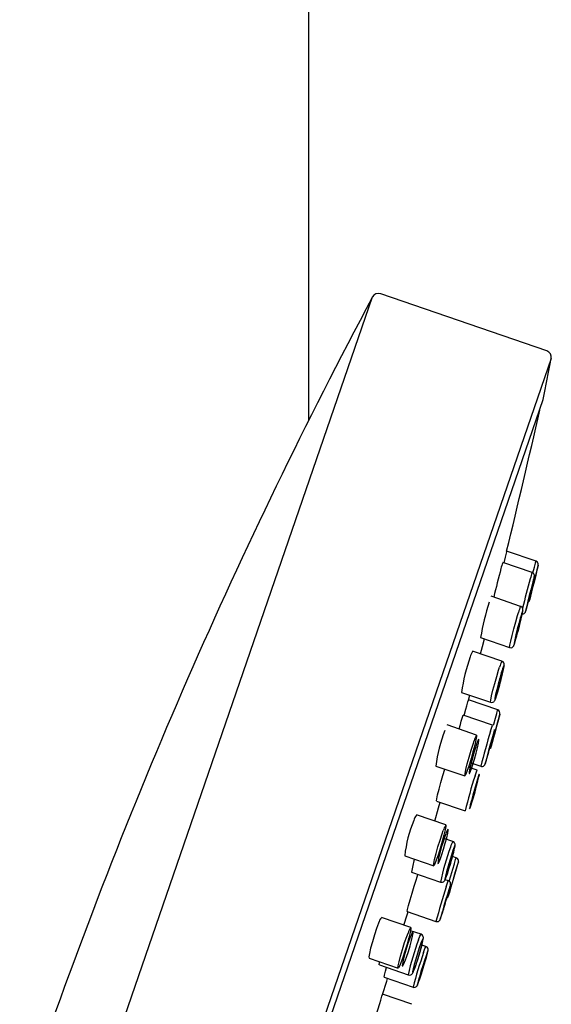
# Model space of a CAD drawing. Header units: millimetres. Extents: x 4447.49 to 4447.86, y 3573.36 to 3574.97.
# Tile 5 of 6: x 4447.5437 to 4447.575, y 3574.3375 to 3574.3954. Entities that reach past the tile are written whole.
import ezdxf

# ---------------------------------------------------------------- set-up
doc = ezdxf.new("R2010")
doc.units = ezdxf.units.MM
doc.layers.add('SANINDUSA', color=3, linetype='Continuous')

msp = doc.modelspace()

# ---------------------------------------------------------------- linework, layer by layer
at = {"layer": 'SANINDUSA'}
for p, q in [((4447.560701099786, 3574.759714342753), (4447.560701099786, 3574.37180661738)), ((4447.574690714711, 3574.375900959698), (4447.564939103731, 3574.379258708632)), ((4447.548287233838, 3574.33211137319), (4447.564455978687, 3574.379068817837)), ((4447.574953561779, 3574.37544864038), (4447.545502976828, 3574.289917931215)), ((4447.543738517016, 3574.28372880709), (4447.574490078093, 3574.373037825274)), ((4447.57406488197, 3574.363541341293), (4447.572338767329, 3574.364135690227)), ((4447.57224849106, 3574.363777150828), (4447.572166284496, 3574.363446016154)), ((4447.573835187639, 3574.362871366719), (4447.572110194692, 3574.363465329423)), ((4447.574189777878, 3574.363292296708), (4447.574191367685, 3574.363298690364)), ((4447.573157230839, 3574.360886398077), (4447.571433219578, 3574.361480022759)), ((4447.570811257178, 3574.359050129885), (4447.572503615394, 3574.35846740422)), ((4447.572503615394, 3574.35846740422), (4447.572503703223, 3574.358467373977)), ((4447.572056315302, 3574.357662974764), (4447.570333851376, 3574.358256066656)), ((4447.569692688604, 3574.355832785), (4447.571386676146, 3574.355249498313)), ((4447.570089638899, 3574.35537496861), (4447.570168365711, 3574.355668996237)), ((4447.571813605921, 3574.35479793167), (4447.570094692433, 3574.355389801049)), ((4447.571386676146, 3574.355249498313), (4447.571386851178, 3574.355249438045)), ((4447.571506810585, 3574.353899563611), (4447.569788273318, 3574.354491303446)), ((4447.571939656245, 3574.354552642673), (4447.571937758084, 3574.354545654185)), ((4447.570574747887, 3574.353324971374), (4447.568854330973, 3574.353917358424)), ((4447.571392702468, 3574.352539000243), (4447.571391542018, 3574.352534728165)), ((4447.568187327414, 3574.351502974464), (4447.569883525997, 3574.350918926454)), ((4447.570607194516, 3574.351265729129), (4447.570091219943, 3574.351443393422)), ((4447.570175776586, 3574.351713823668), (4447.570819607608, 3574.351492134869)), ((4447.568210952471, 3574.34944676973), (4447.569906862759, 3574.348862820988)), ((4447.56876946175, 3574.348039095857), (4447.567051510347, 3574.348630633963)), ((4447.568769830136, 3574.348038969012), (4447.56876946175, 3574.348039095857)), ((4447.569175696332, 3574.347076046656), (4447.568612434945, 3574.347269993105)), ((4447.569176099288, 3574.347075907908), (4447.569175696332, 3574.347076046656)), ((4447.566353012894, 3574.346227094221), (4447.568051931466, 3574.345642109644)), ((4447.569378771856, 3574.346117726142), (4447.569162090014, 3574.346192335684)), ((4447.569501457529, 3574.345860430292), (4447.569503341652, 3574.34586682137)), ((4447.566757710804, 3574.345264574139), (4447.568454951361, 3574.344680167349)), ((4447.567082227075, 3574.345001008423), (4447.567126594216, 3574.345137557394)), ((4447.568914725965, 3574.344759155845), (4447.568726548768, 3574.34482395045)), ((4447.568651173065, 3574.343149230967), (4447.56873818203, 3574.343437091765)), ((4447.566485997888, 3574.342951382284), (4447.568182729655, 3574.342367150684)), ((4447.566709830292, 3574.342008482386), (4447.564994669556, 3574.342599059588)), ((4447.568182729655, 3574.342367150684), (4447.568182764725, 3574.342367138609)), ((4447.567311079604, 3574.341615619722), (4447.566696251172, 3574.341827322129)), ((4447.566710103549, 3574.342008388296), (4447.566709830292, 3574.342008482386)), ((4447.567311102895, 3574.341615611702), (4447.567311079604, 3574.341615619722)), ((4447.567593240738, 3574.340890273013), (4447.56736356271, 3574.340969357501)), ((4447.567593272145, 3574.3408902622), (4447.567593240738, 3574.340890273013)), ((4447.56426022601, 3574.340207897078), (4447.565962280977, 3574.339621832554)), ((4447.564862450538, 3574.339814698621), (4447.566562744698, 3574.339229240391)), ((4447.565143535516, 3574.339089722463), (4447.56684203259, 3574.33850488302)), ((4447.566760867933, 3574.337500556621), (4447.565053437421, 3574.338088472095)), ((4447.56684203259, 3574.33850488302), (4447.566842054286, 3574.338504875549))]:
    msp.add_line(p, q, dxfattribs=at)
for points in [[(4447.572334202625, 3574.364122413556), (4447.572328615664, 3574.364099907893), (4447.572288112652, 3574.36393675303), (4447.57224849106, 3574.363777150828)], [(4447.574009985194, 3574.363337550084), (4447.574032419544, 3574.363422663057), (4447.574061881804, 3574.363534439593), (4447.574059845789, 3574.363526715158)], [(4447.574150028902, 3574.363132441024), (4447.574118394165, 3574.363005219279), (4447.574048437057, 3574.36272388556), (4447.573966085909, 3574.362392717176), (4447.573965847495, 3574.362391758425), (4447.573880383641, 3574.362048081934), (4447.573801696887, 3574.361731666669), (4447.57373852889, 3574.361477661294), (4447.573697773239, 3574.361313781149), (4447.573684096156, 3574.36125878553)], [(4447.573881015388, 3574.362848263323), (4447.573882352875, 3574.362853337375), (4447.573970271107, 3574.363186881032), (4447.574009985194, 3574.363337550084)], [(4447.574191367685, 3574.363298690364), (4447.574167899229, 3574.363204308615), (4447.574150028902, 3574.363132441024)], [(4447.573874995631, 3574.362332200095), (4447.573833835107, 3574.362176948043), (4447.573752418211, 3574.361861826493), (4447.573666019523, 3574.361518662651), (4447.573665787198, 3574.361517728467), (4447.573584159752, 3574.361185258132), (4447.573516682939, 3574.360901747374), (4447.573470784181, 3574.360698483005), (4447.573451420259, 3574.360597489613), (4447.573460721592, 3574.360609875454), (4447.573497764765, 3574.360734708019), (4447.573558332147, 3574.360957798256), (4447.57360588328, 3574.361139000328), (4447.57366042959, 3574.361351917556)], [(4447.573660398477, 3574.361351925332), (4447.573691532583, 3574.361473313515), (4447.573788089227, 3574.361860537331), (4447.573873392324, 3574.362213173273), (4447.573935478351, 3574.362481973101), (4447.573966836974, 3574.362637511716), (4447.573969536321, 3574.362660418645), (4447.573970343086, 3574.362680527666), (4447.573968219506, 3574.362709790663), (4447.573957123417, 3574.362752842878), (4447.573929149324, 3574.362803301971), (4447.573879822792, 3574.362849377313), (4447.573834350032, 3574.362868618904)], [(4447.57366042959, 3574.361351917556), (4447.573690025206, 3574.361467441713), (4447.573776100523, 3574.361811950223), (4447.573854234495, 3574.362132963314), (4447.573915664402, 3574.362394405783), (4447.573953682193, 3574.362567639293), (4447.573964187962, 3574.362633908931), (4447.573945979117, 3574.362585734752), (4447.573900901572, 3574.362427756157), (4447.573874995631, 3574.362332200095)], [(4447.573189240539, 3574.360450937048), (4447.573194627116, 3574.360447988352), (4447.573273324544, 3574.36043837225), (4447.573332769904, 3574.360452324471), (4447.573376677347, 3574.360476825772), (4447.573407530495, 3574.360504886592), (4447.573426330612, 3574.360529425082), (4447.5734363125, 3574.360546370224), (4447.573443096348, 3574.360560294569), (4447.573450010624, 3574.360577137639), (4447.573464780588, 3574.360621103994), (4447.573521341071, 3574.360819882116), (4447.573597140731, 3574.3611052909), (4447.573660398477, 3574.361351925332)], [(4447.573184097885, 3574.360352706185), (4447.573139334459, 3574.360195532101), (4447.573054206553, 3574.359881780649), (4447.573054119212, 3574.359881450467), (4447.572965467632, 3574.359538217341), (4447.572883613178, 3574.359205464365), (4447.572817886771, 3574.358921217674), (4447.572775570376, 3574.358717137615), (4447.572761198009, 3574.358615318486), (4447.572776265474, 3574.358626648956), (4447.57281915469, 3574.358750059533), (4447.572885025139, 3574.358971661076), (4447.572935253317, 3574.359151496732), (4447.573022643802, 3574.359478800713), (4447.573110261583, 3574.359823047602), (4447.573188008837, 3574.360144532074), (4447.573247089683, 3574.360406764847), (4447.573281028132, 3574.36058080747), (4447.573286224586, 3574.360647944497), (4447.57326215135, 3574.360600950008), (4447.573211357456, 3574.360444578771), (4447.573184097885, 3574.360352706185)], [(4447.573009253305, 3574.359429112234), (4447.57308567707, 3574.359724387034), (4447.57317748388, 3574.360099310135), (4447.573247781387, 3574.360408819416), (4447.573287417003, 3574.360615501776), (4447.573293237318, 3574.36070731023), (4447.573286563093, 3574.36074669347), (4447.573267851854, 3574.360793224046), (4447.573228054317, 3574.360843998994), (4447.573167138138, 3574.360882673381), (4447.573156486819, 3574.360884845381)], [(4447.572508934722, 3574.358482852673), (4447.572503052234, 3574.358477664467), (4447.572523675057, 3574.358597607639), (4447.572578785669, 3574.358838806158), (4447.572662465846, 3574.359175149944), (4447.572765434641, 3574.35956917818), (4447.572875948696, 3574.359975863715), (4447.57298125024, 3574.360348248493), (4447.573036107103, 3574.360534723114)], [(4447.57080857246, 3574.358092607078), (4447.570924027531, 3574.358536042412), (4447.571037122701, 3574.358972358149)], [(4447.572502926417, 3574.358470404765), (4447.572519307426, 3574.358462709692), (4447.572595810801, 3574.35845780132), (4447.572653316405, 3574.358474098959), (4447.572695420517, 3574.35849969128), (4447.572723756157, 3574.358526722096), (4447.572740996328, 3574.358549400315), (4447.572753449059, 3574.358570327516), (4447.572767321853, 3574.358599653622), (4447.572811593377, 3574.358724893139), (4447.572887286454, 3574.358978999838), (4447.572985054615, 3574.359335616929), (4447.573009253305, 3574.359429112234)], [(4447.571391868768, 3574.355264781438), (4447.571384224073, 3574.355260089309), (4447.57140059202, 3574.355380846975), (4447.571453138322, 3574.355622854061), (4447.571536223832, 3574.355959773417), (4447.571640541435, 3574.356353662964), (4447.571754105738, 3574.356759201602), (4447.57186381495, 3574.357129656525), (4447.571922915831, 3574.357318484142)], [(4447.572070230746, 3574.35713451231), (4447.572021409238, 3574.356975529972), (4447.571931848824, 3574.356663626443), (4447.571840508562, 3574.356322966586), (4447.571840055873, 3574.356321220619), (4447.571756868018, 3574.355988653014), (4447.571691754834, 3574.355703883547), (4447.571652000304, 3574.355498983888), (4447.571641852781, 3574.355396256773), (4447.571662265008, 3574.355406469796), (4447.571710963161, 3574.355528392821), (4447.57178250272, 3574.355748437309), (4447.571835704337, 3574.355926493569), (4447.571927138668, 3574.35625210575), (4447.572017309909, 3574.356595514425), (4447.572095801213, 3574.356917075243), (4447.572153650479, 3574.357179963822), (4447.572184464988, 3574.35735485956), (4447.572185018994, 3574.357422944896), (4447.572155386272, 3574.357377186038), (4447.572098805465, 3574.357222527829), (4447.572070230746, 3574.35713451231)], [(4447.571934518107, 3574.356281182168), (4447.57195953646, 3574.35637203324), (4447.572058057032, 3574.356758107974), (4447.572136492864, 3574.357096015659), (4447.572184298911, 3574.357343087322), (4447.572194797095, 3574.357434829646), (4447.572194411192, 3574.357478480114), (4447.572186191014, 3574.357524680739), (4447.572166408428, 3574.357571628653), (4447.572124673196, 3574.357622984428), (4447.572061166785, 3574.35766122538), (4447.572055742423, 3574.35766216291)], [(4447.57138501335, 3574.355252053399), (4447.571394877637, 3574.355246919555), (4447.571474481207, 3574.355239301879), (4447.571534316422, 3574.35525493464), (4447.571577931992, 3574.355280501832), (4447.571607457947, 3574.355307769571), (4447.571627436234, 3574.35533327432), (4447.571645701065, 3574.355363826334), (4447.571679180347, 3574.355439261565), (4447.571761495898, 3574.355679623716), (4447.571854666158, 3574.35599120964), (4447.571934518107, 3574.356281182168)], [(4447.569844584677, 3574.354471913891), (4447.569943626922, 3574.354836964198), (4447.569997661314, 3574.355036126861)], [(4447.569997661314, 3574.355036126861), (4447.570061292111, 3574.355270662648), (4447.570091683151, 3574.355382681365), (4447.570089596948, 3574.355374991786)], [(4447.569675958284, 3574.354142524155), (4447.569745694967, 3574.354374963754), (4447.569782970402, 3574.354484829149), (4447.569783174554, 3574.354476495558)], [(4447.571894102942, 3574.354384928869), (4447.571832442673, 3574.354157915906), (4447.571750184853, 3574.353855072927), (4447.571658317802, 3574.353516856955), (4447.571567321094, 3574.353181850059), (4447.571487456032, 3574.352887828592), (4447.571427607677, 3574.352667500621), (4447.571394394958, 3574.352545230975), (4447.571392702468, 3574.352539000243)], [(4447.571560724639, 3574.353907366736), (4447.571577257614, 3574.353965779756), (4447.571678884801, 3574.354324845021), (4447.571755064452, 3574.354594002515)], [(4447.571755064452, 3574.354594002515), (4447.571757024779, 3574.354600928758), (4447.571802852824, 3574.354762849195), (4447.571808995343, 3574.354784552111)], [(4447.571937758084, 3574.354545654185), (4447.571932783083, 3574.354527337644), (4447.571894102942, 3574.354384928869)], [(4447.569544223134, 3574.353679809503), (4447.569618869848, 3574.353944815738), (4447.569675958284, 3574.354142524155)], [(4447.571539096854, 3574.353360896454), (4447.57146150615, 3574.353090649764), (4447.571369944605, 3574.352762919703), (4447.571276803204, 3574.352421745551), (4447.571192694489, 3574.352106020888), (4447.571127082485, 3574.35185130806), (4447.571087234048, 3574.351685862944), (4447.571077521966, 3574.351627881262), (4447.571099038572, 3574.351683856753), (4447.571149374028, 3574.351847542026), (4447.571193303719, 3574.351997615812), (4447.571277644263, 3574.352294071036), (4447.571370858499, 3574.352630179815), (4447.571462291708, 3574.352967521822), (4447.571541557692, 3574.353267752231), (4447.5715997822, 3574.353497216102), (4447.57163054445, 3574.353630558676), (4447.571630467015, 3574.353653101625), (4447.571599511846, 3574.353562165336), (4447.571539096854, 3574.353360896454)], [(4447.571391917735, 3574.353546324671), (4447.571394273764, 3574.353554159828), (4447.571465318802, 3574.353785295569), (4447.571502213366, 3574.35389348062), (4447.571501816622, 3574.353885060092)], [(4447.570573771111, 3574.353322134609), (4447.570575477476, 3574.353324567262), (4447.570574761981, 3574.353244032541), (4447.570535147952, 3574.353036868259), (4447.570460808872, 3574.352725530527), (4447.570360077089, 3574.352345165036), (4447.570244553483, 3574.351939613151), (4447.57012757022, 3574.351555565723), (4447.570059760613, 3574.351346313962), (4447.569968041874, 3574.351086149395), (4447.56990562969, 3574.350942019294), (4447.569888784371, 3574.350934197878)], [(4447.570576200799, 3574.352801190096), (4447.570522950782, 3574.352640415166), (4447.570428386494, 3574.352330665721), (4447.570333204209, 3574.351991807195), (4447.570332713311, 3574.351989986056), (4447.570247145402, 3574.351658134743), (4447.570181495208, 3574.351373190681), (4447.570143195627, 3574.351167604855), (4447.57013636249, 3574.35106399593), (4447.570161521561, 3574.351073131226), (4447.570215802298, 3574.351193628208), (4447.570293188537, 3574.35141216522), (4447.57034956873, 3574.351588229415), (4447.570445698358, 3574.351911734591), (4447.57053933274, 3574.35225374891), (4447.570619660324, 3574.352574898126), (4447.570677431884, 3574.352838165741), (4447.570706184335, 3574.353013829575), (4447.570702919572, 3574.353082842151), (4447.570668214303, 3574.35303826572), (4447.570605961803, 3574.352885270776), (4447.570576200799, 3574.352801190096)], [(4447.569888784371, 3574.350934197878), (4447.569879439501, 3574.350929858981), (4447.569892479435, 3574.351051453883), (4447.569943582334, 3574.351294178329), (4447.570027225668, 3574.351631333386), (4447.570133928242, 3574.352024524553), (4447.570251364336, 3574.352428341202), (4447.570366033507, 3574.352796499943), (4447.570429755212, 3574.352987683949)], [(4447.570820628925, 3574.351495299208), (4447.570856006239, 3574.35148329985), (4447.57092529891, 3574.351485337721), (4447.570977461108, 3574.351503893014), (4447.571015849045, 3574.351529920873), (4447.571041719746, 3574.351556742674), (4447.571056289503, 3574.3515773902), (4447.571064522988, 3574.351591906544), (4447.571071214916, 3574.351605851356), (4447.571079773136, 3574.351626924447), (4447.57112181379, 3574.351755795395), (4447.571194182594, 3574.352000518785), (4447.571291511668, 3574.352343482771), (4447.571330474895, 3574.352484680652)], [(4447.568216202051, 3574.349462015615), (4447.568209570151, 3574.349456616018), (4447.568229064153, 3574.349575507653), (4447.568284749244, 3574.349815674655), (4447.568370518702, 3574.350150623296), (4447.568476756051, 3574.35054270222), (4447.568591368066, 3574.350947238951), (4447.568701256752, 3574.351318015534), (4447.568703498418, 3574.351325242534)], [(4447.570626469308, 3574.350732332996), (4447.570542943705, 3574.350459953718), (4447.57044777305, 3574.350133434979), (4447.570352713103, 3574.349792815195), (4447.570268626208, 3574.349477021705), (4447.570205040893, 3574.34922189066), (4447.570169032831, 3574.349055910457), (4447.570164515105, 3574.348997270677), (4447.570191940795, 3574.349052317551), (4447.570248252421, 3574.34921493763), (4447.570295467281, 3574.349363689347), (4447.570384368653, 3574.349658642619), (4447.570480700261, 3574.349993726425), (4447.570573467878, 3574.350330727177), (4447.570652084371, 3574.350631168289), (4447.570707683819, 3574.350861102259), (4447.570734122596, 3574.350995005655), (4447.570728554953, 3574.351018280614), (4447.570691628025, 3574.350928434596), (4447.570626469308, 3574.350732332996)], [(4447.570479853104, 3574.350919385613), (4447.570480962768, 3574.350922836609), (4447.570557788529, 3574.3511525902), (4447.570600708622, 3574.351259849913), (4447.570602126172, 3574.351251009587)], [(4447.56811553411, 3574.348264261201), (4447.568340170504, 3574.349049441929), (4447.568431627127, 3574.349370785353)], [(4447.568768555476, 3574.348036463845), (4447.56877031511, 3574.348038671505), (4447.56877248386, 3574.347957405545), (4447.568733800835, 3574.347749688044), (4447.568658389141, 3574.347438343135), (4447.568554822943, 3574.347058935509), (4447.56843509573, 3574.3466553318), (4447.568312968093, 3574.34627371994), (4447.568241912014, 3574.346066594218), (4447.568144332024, 3574.345807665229), (4447.568076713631, 3574.345664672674), (4447.568057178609, 3574.345657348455)], [(4447.568057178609, 3574.345657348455), (4447.568046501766, 3574.345653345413), (4447.568057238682, 3574.345775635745), (4447.56810804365, 3574.346018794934), (4447.568193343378, 3574.346355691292), (4447.568303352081, 3574.346747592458), (4447.568425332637, 3574.347149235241), (4447.568545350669, 3574.347514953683), (4447.568613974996, 3574.347708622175)], [(4447.568759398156, 3574.347519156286), (4447.568701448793, 3574.347356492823), (4447.568601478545, 3574.347049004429), (4447.568501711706, 3574.346712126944), (4447.56850125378, 3574.346710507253), (4447.568412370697, 3574.346379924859), (4447.568345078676, 3574.346095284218), (4447.568307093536, 3574.345889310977), (4447.568302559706, 3574.345784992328), (4447.568331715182, 3574.345793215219), (4447.568391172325, 3574.345912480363), (4447.568474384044, 3574.34612966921), (4447.568534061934, 3574.346303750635), (4447.568635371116, 3574.346624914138), (4447.568733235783, 3574.346965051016), (4447.56881639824, 3574.347285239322), (4447.568875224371, 3574.347548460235), (4447.56890303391, 3574.347724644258), (4447.568896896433, 3574.347794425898), (4447.568857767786, 3574.347750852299), (4447.568790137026, 3574.347599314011), (4447.568759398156, 3574.347519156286)], [(4447.569182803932, 3574.346547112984), (4447.569182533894, 3574.346546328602), (4447.569092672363, 3574.346273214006), (4447.568993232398, 3574.345949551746), (4447.568992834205, 3574.345948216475), (4447.568894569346, 3574.345608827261), (4447.568809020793, 3574.345293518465), (4447.568745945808, 3574.34503827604), (4447.56871242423, 3574.344871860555), (4447.568712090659, 3574.344812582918), (4447.568744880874, 3574.344866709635), (4447.568807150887, 3574.345028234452), (4447.568857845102, 3574.345175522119), (4447.568952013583, 3574.345468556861), (4447.569052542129, 3574.345801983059), (4447.569148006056, 3574.346137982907), (4447.569227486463, 3574.346438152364), (4447.569281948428, 3574.346668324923), (4447.569305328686, 3574.346802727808), (4447.569295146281, 3574.346826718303), (4447.56925263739, 3574.346737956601), (4447.569182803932, 3574.346547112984)], [(4447.568968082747, 3574.345522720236), (4447.56900508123, 3574.345641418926), (4447.569118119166, 3574.346029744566), (4447.569214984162, 3574.346387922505), (4447.569282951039, 3574.346669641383), (4447.569313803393, 3574.346858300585), (4447.569312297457, 3574.346903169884), (4447.569302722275, 3574.346946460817), (4447.569277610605, 3574.346997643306), (4447.569229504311, 3574.347047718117), (4447.569175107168, 3574.34707383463)], [(4447.569416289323, 3574.345571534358), (4447.569336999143, 3574.345302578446), (4447.569240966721, 3574.344976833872), (4447.569141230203, 3574.344638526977), (4447.569049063, 3574.344325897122), (4447.568974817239, 3574.34407405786), (4447.568926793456, 3574.343911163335), (4447.568910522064, 3574.343855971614)], [(4447.568959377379, 3574.344733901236), (4447.569056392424, 3574.34505447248), (4447.569173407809, 3574.345441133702), (4447.569270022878, 3574.345760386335)], [(4447.569270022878, 3574.345760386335), (4447.569272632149, 3574.34576900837), (4447.569342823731, 3574.346000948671), (4447.569376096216, 3574.346110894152), (4447.56937375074, 3574.346103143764)], [(4447.569503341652, 3574.34586682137), (4447.569476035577, 3574.345774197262), (4447.569416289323, 3574.345571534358)], [(4447.566491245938, 3574.342966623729), (4447.566486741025, 3574.342960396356), (4447.566514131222, 3574.343076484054), (4447.566578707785, 3574.343313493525), (4447.566673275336, 3574.343644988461), (4447.566787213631, 3574.344033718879), (4447.566907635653, 3574.344435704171), (4447.567020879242, 3574.344805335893), (4447.567082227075, 3574.345001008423)], [(4447.56845582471, 3574.344683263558), (4447.568502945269, 3574.34466992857), (4447.568571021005, 3574.344675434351), (4447.568621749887, 3574.344695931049), (4447.568657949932, 3574.34472202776), (4447.568681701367, 3574.344746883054), (4447.568699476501, 3574.34477140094), (4447.568720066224, 3574.344807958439), (4447.568795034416, 3574.344992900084), (4447.568890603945, 3574.345274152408), (4447.568968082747, 3574.345522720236)], [(4447.568651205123, 3574.343149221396), (4447.568655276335, 3574.343162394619), (4447.568755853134, 3574.34349564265), (4447.568854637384, 3574.343830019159), (4447.568940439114, 3574.344127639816), (4447.56900359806, 3574.344354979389), (4447.569037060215, 3574.344486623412), (4447.569037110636, 3574.344507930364), (4447.569003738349, 3574.344416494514), (4447.568939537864, 3574.344218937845)], [(4447.568793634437, 3574.344408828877), (4447.568794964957, 3574.344412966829), (4447.568870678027, 3574.344643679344), (4447.568910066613, 3574.344752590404), (4447.568909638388, 3574.344744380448)], [(4447.569009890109, 3574.344379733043), (4447.569021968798, 3574.344424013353), (4447.569041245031, 3574.344503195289), (4447.56904811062, 3574.344542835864), (4447.569049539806, 3574.344571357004), (4447.569046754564, 3574.34460229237), (4447.569031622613, 3574.344652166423), (4447.568998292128, 3574.344703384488), (4447.568943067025, 3574.344746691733), (4447.568913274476, 3574.344756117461)], [(4447.568939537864, 3574.344218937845), (4447.568854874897, 3574.343947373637), (4447.568756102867, 3574.343622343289), (4447.568655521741, 3574.343284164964), (4447.568564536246, 3574.342971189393), (4447.568493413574, 3574.342718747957), (4447.568450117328, 3574.342555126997), (4447.5684394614, 3574.342498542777), (4447.568462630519, 3574.342555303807), (4447.568517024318, 3574.342719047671), (4447.568564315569, 3574.342868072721), (4447.568651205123, 3574.343149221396)], [(4447.566308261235, 3574.342146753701), (4447.566493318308, 3574.342757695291), (4447.566545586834, 3574.342930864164)], [(4447.568183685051, 3574.342369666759), (4447.568202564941, 3574.34236144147), (4447.568274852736, 3574.342358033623), (4447.568329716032, 3574.342373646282), (4447.568370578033, 3574.342398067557), (4447.568398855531, 3574.342424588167), (4447.56841537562, 3574.34244605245), (4447.568424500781, 3574.342460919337), (4447.568431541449, 3574.34247446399), (4447.568439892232, 3574.342493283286), (4447.56846864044, 3574.342572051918), (4447.568539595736, 3574.342789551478), (4447.568641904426, 3574.343118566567), (4447.568651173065, 3574.343149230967)], [(4447.564818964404, 3574.34227425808), (4447.564700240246, 3574.341955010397), (4447.564573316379, 3574.341573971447), (4447.564452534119, 3574.341174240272), (4447.564351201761, 3574.340799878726), (4447.564280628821, 3574.340492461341), (4447.564248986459, 3574.340287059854), (4447.564260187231, 3574.340207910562), (4447.564260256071, 3574.340207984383)], [(4447.565967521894, 3574.339637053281), (4447.565955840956, 3574.339633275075), (4447.565965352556, 3574.339755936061), (4447.566016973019, 3574.339999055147), (4447.566104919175, 3574.340335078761), (4447.566218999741, 3574.340725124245), (4447.566346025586, 3574.341124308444), (4447.566471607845, 3574.341487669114), (4447.566545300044, 3574.341684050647)], [(4447.566708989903, 3574.342006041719), (4447.566710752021, 3574.342008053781), (4447.566714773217, 3574.341926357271), (4447.566675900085, 3574.341718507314), (4447.566598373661, 3574.341407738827), (4447.566491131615, 3574.3410298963), (4447.566366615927, 3574.34062863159), (4447.566239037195, 3574.340249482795), (4447.566164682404, 3574.340044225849), (4447.566061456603, 3574.339786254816), (4447.565989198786, 3574.339644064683), (4447.565967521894, 3574.339637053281)], [(4447.56668959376, 3574.341491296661), (4447.56662679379, 3574.341326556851), (4447.566521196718, 3574.341021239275), (4447.566416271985, 3574.340686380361), (4447.566415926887, 3574.340685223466), (4447.566322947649, 3574.34035643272), (4447.566253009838, 3574.340072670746), (4447.566214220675, 3574.339866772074), (4447.56621091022, 3574.339762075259), (4447.566243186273, 3574.339769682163), (4447.566307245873, 3574.339888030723), (4447.566396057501, 3574.340104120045), (4447.566459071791, 3574.340276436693), (4447.566565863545, 3574.340595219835), (4447.566668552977, 3574.340933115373), (4447.566755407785, 3574.341251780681), (4447.566816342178, 3574.341514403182), (4447.566844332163, 3574.341690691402), (4447.566836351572, 3574.341760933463), (4447.566793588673, 3574.341718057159), (4447.566721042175, 3574.341567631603), (4447.56668959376, 3574.341491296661)], [(4447.56706423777, 3574.339969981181), (4447.567140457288, 3574.34020107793), (4447.567258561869, 3574.340589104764), (4447.567357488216, 3574.34094419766), (4447.567424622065, 3574.341222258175), (4447.567450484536, 3574.341420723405), (4447.567442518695, 3574.341472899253), (4447.567419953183, 3574.341526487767), (4447.567375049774, 3574.341579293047), (4447.567313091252, 3574.341613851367)], [(4447.567161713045, 3574.34128280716), (4447.56724817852, 3574.341504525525), (4447.567301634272, 3574.341610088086), (4447.5673058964, 3574.341600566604)], [(4447.567306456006, 3574.34109031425), (4447.56730482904, 3574.341085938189), (4447.567209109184, 3574.340814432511), (4447.567104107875, 3574.340491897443), (4447.567001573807, 3574.340154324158), (4447.566913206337, 3574.339840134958), (4447.566849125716, 3574.339585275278), (4447.566816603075, 3574.339418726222), (4447.566819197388, 3574.339359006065), (4447.566856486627, 3574.339412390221), (4447.566924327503, 3574.339572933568), (4447.566978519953, 3574.339718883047), (4447.567064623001, 3574.339969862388)], [(4447.567064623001, 3574.339969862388), (4447.567078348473, 3574.340009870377), (4447.567183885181, 3574.340341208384), (4447.567283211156, 3574.340675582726), (4447.567364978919, 3574.340974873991), (4447.567419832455, 3574.341204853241), (4447.567441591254, 3574.341339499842), (4447.567427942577, 3574.341364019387), (4447.567380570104, 3574.341276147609), (4447.567306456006, 3574.34109031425)], [(4447.567605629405, 3574.340356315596), (4447.567605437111, 3574.340355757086), (4447.567514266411, 3574.340082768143), (4447.567411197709, 3574.339759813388), (4447.567411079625, 3574.339759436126), (4447.567307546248, 3574.33942230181), (4447.567215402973, 3574.339109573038), (4447.567145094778, 3574.338856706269), (4447.567104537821, 3574.338692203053), (4447.567098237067, 3574.338634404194), (4447.567126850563, 3574.338689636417), (4447.567187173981, 3574.338851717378), (4447.567237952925, 3574.338999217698), (4447.567315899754, 3574.339236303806)], [(4447.567315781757, 3574.33923634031), (4447.567400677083, 3574.33950109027), (4447.567518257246, 3574.339884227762), (4447.567620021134, 3574.340232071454), (4447.567692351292, 3574.340498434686), (4447.567727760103, 3574.340666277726), (4447.567728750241, 3574.340711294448), (4447.567722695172, 3574.34074887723), (4447.567702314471, 3574.340799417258), (4447.567660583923, 3574.340850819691), (4447.567598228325, 3574.340888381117), (4447.567590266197, 3574.340889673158)], [(4447.567315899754, 3574.339236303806), (4447.567334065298, 3574.33929155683), (4447.567438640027, 3574.339623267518), (4447.567539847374, 3574.339956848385), (4447.567626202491, 3574.340254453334), (4447.567687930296, 3574.340482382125), (4447.567718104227, 3574.340615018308), (4447.567713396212, 3574.340637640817), (4447.567674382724, 3574.340547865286), (4447.567605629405, 3574.340356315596)], [(4447.567460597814, 3574.340548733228), (4447.567541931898, 3574.340776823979), (4447.567586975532, 3574.340884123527), (4447.56758812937, 3574.340875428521)], [(4447.564867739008, 3574.339830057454), (4447.564857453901, 3574.339826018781), (4447.56487066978, 3574.339948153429), (4447.564880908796, 3574.339994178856)], [(4447.566563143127, 3574.339230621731), (4447.566570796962, 3574.33922665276), (4447.566649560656, 3574.33921917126), (4447.566708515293, 3574.339234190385), (4447.5667517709, 3574.339258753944), (4447.566781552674, 3574.33928506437), (4447.566803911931, 3574.339312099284), (4447.566829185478, 3574.33935239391), (4447.566913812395, 3574.339543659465), (4447.567018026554, 3574.339829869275), (4447.56706423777, 3574.339969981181)], [(4447.565148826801, 3574.339105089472), (4447.565142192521, 3574.339099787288), (4447.565165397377, 3574.33921833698), (4447.565227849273, 3574.339457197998), (4447.565287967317, 3574.339668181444)], [(4447.566842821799, 3574.338507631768), (4447.566892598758, 3574.338494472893), (4447.566958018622, 3574.338500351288), (4447.56700723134, 3574.338520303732), (4447.567042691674, 3574.33854582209), (4447.567065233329, 3574.338569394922), (4447.567079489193, 3574.338588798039), (4447.567091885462, 3574.338609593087), (4447.567110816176, 3574.33864900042), (4447.567187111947, 3574.338850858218), (4447.567283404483, 3574.339135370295), (4447.567315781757, 3574.33923634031)], [(4447.565048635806, 3574.338074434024), (4447.56529322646, 3574.338853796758), (4447.565345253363, 3574.339020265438)], [(4447.564942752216, 3574.337741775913), (4447.56501609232, 3574.337972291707), (4447.565050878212, 3574.338081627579), (4447.565048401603, 3574.338073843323)], [(4447.564299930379, 3574.335721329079), (4447.56429783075, 3574.335714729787), (4447.56433452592, 3574.33583006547), (4447.56440947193, 3574.336065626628), (4447.564514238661, 3574.336394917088), (4447.564637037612, 3574.336780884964), (4447.564764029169, 3574.337180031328), (4447.564880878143, 3574.33754729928), (4447.564942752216, 3574.337741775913)]]:
    msp.add_lwpolyline(points, dxfattribs=at)
for centre, radius, start, end in [((4447.564808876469, 3574.378880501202), 0.0003999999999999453, 71.00000002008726, 151.914307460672), ((4447.84192186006, 3574.231004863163), 0.3144999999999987, 151.914307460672, 160.9999999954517), ((4447.574560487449, 3574.375522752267), 0.0004000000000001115, 349.3225590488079, 71.00000002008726), ((4447.237823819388, 3574.439012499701), 0.3430697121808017, 348.9125567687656, 349.3225590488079), ((4447.166191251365, 3574.463677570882), 0.4181666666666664, 346.2271047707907, 347.3940655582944), ((4447.573998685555, 3574.363352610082), 0.0001999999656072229, 346.0362294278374, 70.33801594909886), ((4447.625831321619, 3574.348752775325), 0.05570884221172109, 165.0631306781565, 166.8482914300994), ((4447.574559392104, 3574.362540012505), 0.002617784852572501, 159.6107486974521, 167.3793489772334), ((4447.166191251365, 3574.463677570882), 0.4201666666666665, 345.8916561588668, 346.1773112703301), ((4447.633150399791, 3574.345856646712), 0.06171405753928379, 164.3420204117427, 165.9985450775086), ((4447.578250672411, 3574.361337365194), 0.004674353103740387, 160.8927660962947, 165.43425794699), ((4447.573489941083, 3574.361306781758), 0.0002000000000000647, 307.2386117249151, 346.0342303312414), ((4447.585648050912, 3574.356583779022), 0.01504002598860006, 162.395706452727, 170.5536691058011), ((4447.575357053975, 3574.359930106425), 0.00239840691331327, 156.5917661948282, 165.3987213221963), ((4447.580024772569, 3574.354430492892), 0.0104264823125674, 160.4780616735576, 172.2618639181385), ((4447.571094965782, 3574.357744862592), 0.0009132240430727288, 146.9953811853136, 169.2827977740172), ((4447.573532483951, 3574.356890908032), 0.00166539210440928, 152.4999709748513, 165.1231682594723), ((4447.166191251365, 3574.463677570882), 0.4201666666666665, 344.6621368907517, 344.9457036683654), ((4447.571747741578, 3574.354609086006), 0.0001999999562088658, 344.8041466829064, 70.38521267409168), ((4447.576375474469, 3574.350574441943), 0.008240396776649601, 158.5933449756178, 173.5231314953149), ((4447.571704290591, 3574.352637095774), 0.001321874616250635, 148.7862117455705, 164.6199478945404), ((4447.612803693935, 3574.340902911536), 0.0432988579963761, 163.0220660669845, 165.8433778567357), ((4447.591720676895, 3574.34389465), 0.02237229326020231, 161.6999883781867, 167.1665260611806), ((4447.567497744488, 3574.348190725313), 0.0006202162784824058, 136.6721263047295, 169.7599114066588), ((4447.573356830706, 3574.345528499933), 0.007038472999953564, 156.8023576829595, 174.3004715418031), ((4447.569707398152, 3574.347393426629), 0.001137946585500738, 145.5917650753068, 163.9195838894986), ((4447.582597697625, 3574.341788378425), 0.0144352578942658, 159.9532921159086, 168.4407306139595), ((4447.570109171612, 3574.346493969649), 0.001099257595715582, 148.2432709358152, 167.2494224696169), ((4447.570362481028, 3574.344881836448), 0.00362418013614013, 161.5278632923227, 173.8805644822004), ((4447.166191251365, 3574.463677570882), 0.4201666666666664, 343.430521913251, 343.7154634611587), ((4447.569313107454, 3574.345928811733), 0.0001999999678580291, 343.5740579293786, 70.31514162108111), ((4447.609745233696, 3574.331044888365), 0.0430770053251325, 161.9266826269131, 164.7598804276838), ((4447.568718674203, 3574.343912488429), 0.0002000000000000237, 305.0412492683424, 343.5736743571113), ((4447.565375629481, 3574.342170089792), 0.0005663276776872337, 132.9625112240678, 169.4008700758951), ((4447.567538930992, 3574.341381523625), 0.001038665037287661, 143.0390932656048, 163.066280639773), ((4447.579180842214, 3574.336664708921), 0.01287580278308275, 158.9817757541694, 168.502492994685), ((4447.589433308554, 3574.332784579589), 0.02330412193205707, 160.5389154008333, 165.7873902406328)]:
    msp.add_arc(centre, radius, start, end, dxfattribs=at)

doc.saveas('drawing.dxf')
